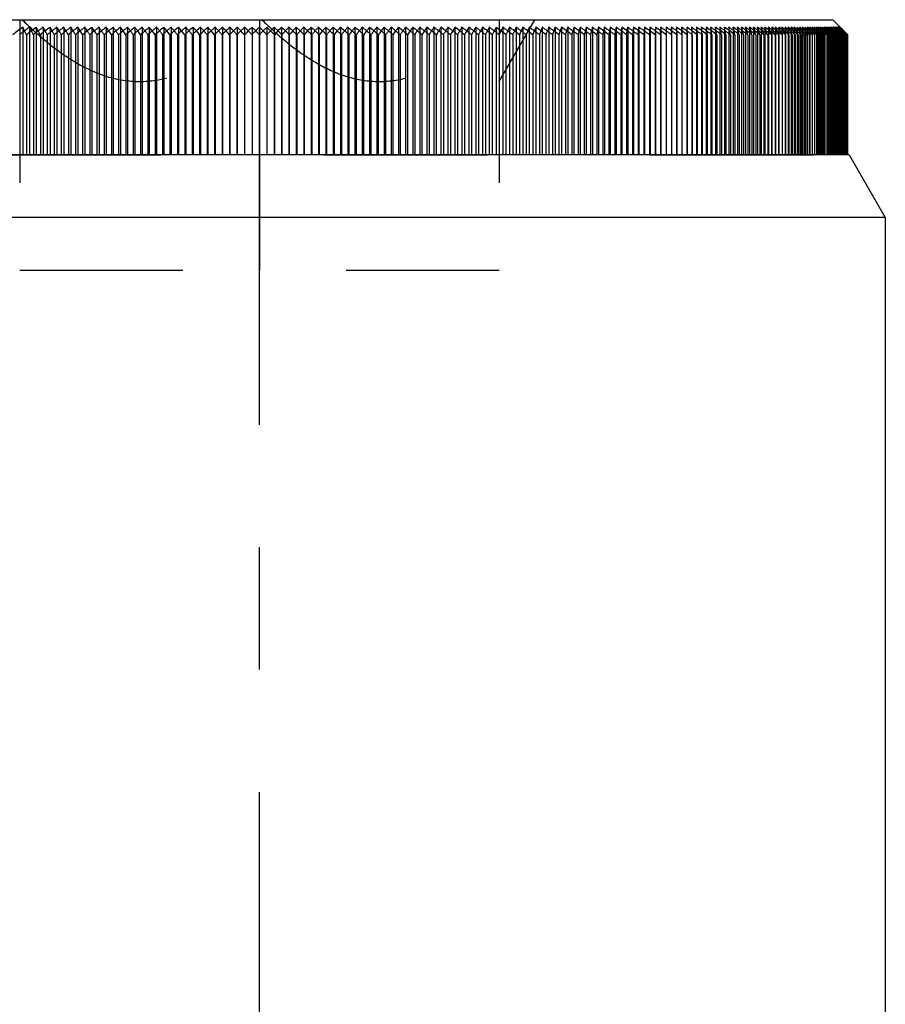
# Model space of a CAD drawing. Header units: millimetres. Extents: x 400 to 600, y 369 to 631.
# Tile 7 of 8: x 517 to 552, y 533 to 573. Entities that reach past the tile are written whole.
import ezdxf

# ---------------------------------------------------------------- set-up
doc = ezdxf.new("R2010")
doc.units = ezdxf.units.MM
doc.header["$LTSCALE"] = 65.185185
doc.linetypes.add('CENTER', pattern=[0.6, 0.375, -0.075, 0.075, -0.075])
doc.linetypes.add('HIDDEN', pattern=[0.2, 0.1, -0.1])
for name, color, linetype in [('FASEN', 7, 'CONTINUOUS'), ('FLAECHEN', 7, 'CONTINUOUS'), ('KONST.EL_MIT_GEO', 7, 'CONTINUOUS')]:
    doc.layers.add(name, color=color, linetype=linetype)

msp = doc.modelspace()

# ---------------------------------------------------------------- linework, layer by layer
at = {"layer": 'FASEN', "color": 7, "linetype": 'Continuous'}
for p, q in [((550.557, 567.25), (503.443, 567.25)), ((550.557, 567.25), (552, 564.75)), ((552, 564.75), (502, 564.75))]:
    msp.add_line(p, q, dxfattribs=at)
at = {"layer": 'FLAECHEN', "color": 2, "linetype": 'CENTER'}
msp.add_line((527, 478.25), (527, 572.25), dxfattribs=at)
at = {"layer": 'FLAECHEN', "color": 7, "linetype": 'Continuous'}
msp.add_line((552, 564.75), (552, 515.322), dxfattribs=at)
at = {"layer": 'KONST.EL_MIT_GEO', "color": 7, "linetype": 'Continuous'}
for p, q in [((504.1, 572.65), (549.9, 572.65)), ((549.9, 572.65), (550.192, 572.358)), ((517.547, 572.352), (517.547, 567.25)), ((518.088, 572.352), (518.088, 567.25)), ((518.636, 572.352), (518.636, 567.25)), ((519.189, 572.352), (519.189, 567.25)), ((519.747, 572.352), (519.747, 567.25)), ((520.31, 572.352), (520.31, 567.25)), ((520.877, 572.352), (520.877, 567.25)), ((521.448, 572.352), (521.448, 567.25)), ((522.023, 572.352), (522.023, 567.25)), ((522.601, 572.352), (522.601, 567.25)), ((523.182, 572.352), (523.182, 567.25)), ((523.765, 572.352), (523.765, 567.25)), ((524.35, 572.352), (524.35, 567.25)), ((524.937, 572.352), (524.937, 567.25)), ((525.526, 572.352), (525.526, 567.25)), ((526.115, 572.352), (526.115, 567.25)), ((526.705, 572.352), (526.705, 567.25)), ((527.295, 572.352), (527.295, 567.25)), ((527.885, 572.352), (527.885, 567.25)), ((528.474, 572.352), (528.474, 567.25)), ((529.063, 572.352), (529.063, 567.25)), ((529.65, 572.352), (529.65, 567.25)), ((530.235, 572.352), (530.235, 567.25)), ((530.818, 572.352), (530.818, 567.25)), ((531.399, 572.352), (531.399, 567.25)), ((531.977, 572.352), (531.977, 567.25)), ((532.552, 572.352), (532.552, 567.25)), ((533.123, 572.352), (533.123, 567.25)), ((533.69, 572.352), (533.69, 567.25)), ((534.253, 572.352), (534.253, 567.25)), ((534.811, 572.352), (534.811, 567.25)), ((535.364, 572.352), (535.364, 567.25)), ((535.912, 572.352), (535.912, 567.25)), ((536.453, 572.352), (536.453, 567.25)), ((536.989, 572.352), (536.989, 567.25)), ((537.519, 572.352), (537.519, 567.25)), ((538.041, 572.352), (538.041, 567.25)), ((538.556, 572.352), (538.556, 567.25)), ((539.064, 572.352), (539.064, 567.25)), ((539.564, 572.352), (539.564, 567.25)), ((540.056, 572.352), (540.056, 567.25)), ((540.54, 572.352), (540.54, 567.25)), ((541.015, 572.352), (541.015, 567.25)), ((541.48, 572.352), (541.433, 572.051)), ((541.48, 572.352), (541.48, 567.25)), ((541.937, 572.352), (541.9, 572.051)), ((541.937, 572.352), (541.937, 567.25)), ((542.383, 572.352), (542.358, 572.051)), ((542.383, 572.352), (542.383, 567.25)), ((542.82, 572.352), (542.805, 572.051)), ((542.82, 572.352), (542.82, 567.25)), ((543.246, 572.352), (543.242, 572.051)), ((543.246, 572.352), (543.246, 567.25)), ((543.662, 572.352), (543.669, 572.051)), ((544.067, 572.352), (544.085, 572.051)), ((544.461, 572.352), (544.49, 572.051)), ((544.844, 572.352), (544.883, 572.051)), ((548.144, 572.051), (547.973, 572.179)), ((548.398, 572.051), (548.237, 572.173)), ((548.346, 572.152), (548.398, 572.051)), ((548.474, 572.352), (548.529, 572.252)), ((548.638, 572.051), (548.487, 572.167)), ((548.529, 572.252), (548.583, 572.152)), ((548.583, 572.152), (548.638, 572.051)), ((548.691, 572.352), (548.748, 572.252)), ((548.804, 572.264), (548.691, 572.352)), ((548.864, 572.051), (548.723, 572.16)), ((548.748, 572.252), (548.806, 572.152)), ((548.806, 572.152), (548.864, 572.051)), ((548.893, 572.352), (548.954, 572.252)), ((549.019, 572.253), (548.893, 572.352)), ((549.076, 572.051), (548.945, 572.154)), ((548.954, 572.252), (549.015, 572.152)), ((549.015, 572.152), (549.076, 572.051)), ((549.081, 572.352), (549.145, 572.252)), ((549.206, 572.253), (549.081, 572.352)), ((549.145, 572.252), (549.209, 572.152)), ((549.274, 572.051), (549.146, 572.152)), ((549.209, 572.152), (549.274, 572.051)), ((549.255, 572.352), (549.322, 572.252)), ((549.378, 572.253), (549.255, 572.352)), ((549.322, 572.252), (549.389, 572.152)), ((549.457, 572.051), (549.331, 572.152)), ((549.389, 572.152), (549.4, 572.136)), ((549.4, 572.136), (549.457, 572.051)), ((549.414, 572.352), (549.484, 572.252)), ((549.535, 572.253), (549.414, 572.352)), ((549.626, 572.051), (549.501, 572.152)), ((549.555, 572.152), (549.57, 572.13)), ((549.559, 572.352), (549.632, 572.252)), ((549.678, 572.253), (549.559, 572.352)), ((549.57, 572.13), (549.626, 572.051)), ((549.78, 572.051), (549.657, 572.152)), ((549.689, 572.352), (549.766, 572.252)), ((549.807, 572.253), (549.689, 572.352)), ((549.706, 572.152), (549.743, 572.102)), ((549.919, 572.051), (549.798, 572.152)), ((549.805, 572.352), (549.884, 572.252)), ((549.92, 572.253), (549.805, 572.352)), ((549.842, 572.152), (549.881, 572.102)), ((549.884, 572.252), (549.924, 572.202)), ((549.906, 572.352), (549.988, 572.252)), ((550.019, 572.253), (549.906, 572.352)), ((549.924, 572.202), (549.964, 572.152)), ((550.044, 572.051), (549.925, 572.152)), ((549.964, 572.152), (550.004, 572.102)), ((549.988, 572.252), (550.029, 572.202)), ((549.992, 572.352), (550.077, 572.252)), ((550.103, 572.253), (549.992, 572.352)), ((550.037, 572.152), (550.02, 572.167)), ((550.029, 572.202), (550.112, 572.102)), ((550.153, 572.051), (550.037, 572.152)), ((550.063, 572.352), (550.151, 572.252)), ((550.172, 572.253), (550.063, 572.352)), ((550.077, 572.252), (550.119, 572.202)), ((550.119, 572.352), (550.21, 572.252)), ((550.226, 572.253), (550.119, 572.352)), ((550.119, 572.202), (550.163, 572.152)), ((550.248, 572.051), (550.133, 572.152)), ((550.151, 572.252), (550.195, 572.202)), ((550.16, 572.352), (550.254, 572.252)), ((550.265, 572.253), (550.16, 572.352)), ((550.163, 572.152), (550.209, 572.097)), ((550.227, 572.203), (550.172, 572.253)), ((550.186, 572.352), (550.282, 572.252)), ((550.289, 572.253), (550.186, 572.352)), ((550.195, 572.202), (550.252, 572.137)), ((550.328, 572.051), (550.215, 572.152)), ((550.28, 572.203), (550.226, 572.253)), ((550.262, 572.17), (550.227, 572.203)), ((550.254, 572.252), (550.3, 572.202)), ((550.282, 572.152), (550.262, 572.17)), ((550.317, 572.203), (550.265, 572.253)), ((550.333, 572.152), (550.28, 572.203)), ((550.282, 572.252), (550.331, 572.202)), ((550.392, 572.051), (550.282, 572.152)), ((550.34, 572.203), (550.289, 572.253)), ((550.3, 572.202), (550.352, 572.147)), ((550.357, 572.165), (550.317, 572.203)), ((550.441, 572.051), (550.333, 572.152)), ((550.391, 572.152), (550.34, 572.203)), ((550.37, 572.152), (550.357, 572.165)), ((550.476, 572.051), (550.37, 572.152)), ((550.495, 572.051), (550.391, 572.152)), ((517.698, 572.051), (517.698, 567.25)), ((518.25, 572.051), (518.25, 567.25)), ((518.807, 572.051), (518.807, 567.25)), ((519.37, 572.051), (519.37, 567.25)), ((519.938, 572.051), (519.938, 567.25)), ((520.51, 572.051), (520.51, 567.25)), ((521.087, 572.051), (521.087, 567.25)), ((521.667, 572.051), (521.667, 567.25)), ((522.251, 572.051), (522.251, 567.25)), ((522.838, 572.051), (522.838, 567.25)), ((523.427, 572.051), (523.427, 567.25)), ((524.019, 572.051), (524.019, 567.25)), ((524.613, 572.051), (524.613, 567.25)), ((525.208, 572.051), (525.208, 567.25)), ((525.805, 572.051), (525.805, 567.25)), ((526.402, 572.051), (526.402, 567.25)), ((527, 572.05), (527, 567.25)), ((527.598, 572.051), (527.598, 567.25)), ((528.195, 572.051), (528.195, 567.25)), ((528.792, 572.051), (528.792, 567.25)), ((529.387, 572.051), (529.387, 567.25)), ((529.981, 572.051), (529.981, 567.25)), ((530.573, 572.051), (530.573, 567.25)), ((531.162, 572.051), (531.162, 567.25)), ((531.749, 572.051), (531.749, 567.25)), ((532.333, 572.051), (532.333, 567.25)), ((532.913, 572.051), (532.913, 567.25)), ((533.49, 572.051), (533.49, 567.25)), ((534.062, 572.051), (534.062, 567.25)), ((534.63, 572.051), (534.63, 567.25)), ((535.193, 572.051), (535.193, 567.25)), ((535.75, 572.051), (535.75, 567.25)), ((536.302, 572.051), (536.302, 567.25)), ((536.848, 572.051), (536.848, 567.25)), ((537.388, 572.051), (537.388, 567.25)), ((537.92, 572.051), (537.92, 567.25)), ((538.446, 572.051), (538.446, 567.25)), ((538.964, 572.051), (538.964, 567.25)), ((539.475, 572.051), (539.475, 567.25)), ((539.978, 572.051), (539.978, 567.25)), ((540.472, 572.051), (540.472, 567.25)), ((540.957, 572.051), (540.957, 567.25)), ((541.433, 572.051), (541.433, 567.25)), ((541.9, 572.051), (541.9, 567.25)), ((542.358, 572.051), (542.358, 567.25)), ((542.805, 572.051), (542.805, 567.25)), ((543.242, 572.051), (543.242, 567.25)), ((543.669, 572.051), (543.669, 567.25)), ((544.085, 572.051), (544.085, 567.25)), ((544.49, 572.051), (544.49, 567.25)), ((544.883, 572.051), (544.883, 567.25)), ((545.265, 572.051), (545.265, 567.25)), ((545.635, 572.051), (545.635, 567.25)), ((545.993, 572.051), (545.993, 567.25)), ((546.339, 572.051), (546.339, 567.25)), ((546.672, 572.051), (546.672, 567.25)), ((546.993, 572.051), (546.993, 567.25)), ((547.301, 572.051), (547.301, 567.25)), ((547.595, 572.051), (547.595, 567.25)), ((547.876, 572.051), (547.876, 567.25)), ((548.144, 572.051), (548.144, 567.25)), ((548.398, 572.051), (548.398, 567.25)), ((548.638, 572.051), (548.638, 567.25)), ((548.864, 572.051), (548.864, 567.25)), ((549.076, 572.051), (549.076, 567.25)), ((549.274, 572.051), (549.274, 567.25)), ((549.457, 572.051), (549.457, 567.25)), ((549.626, 572.051), (549.626, 567.25)), ((549.78, 572.051), (549.78, 567.25)), ((549.919, 572.051), (549.919, 567.25)), ((550.044, 572.051), (550.044, 567.25)), ((550.153, 572.051), (550.153, 567.25)), ((550.248, 572.051), (550.248, 567.25)), ((550.293, 572.09), (550.328, 572.051)), ((550.328, 572.051), (550.328, 567.25)), ((550.363, 572.083), (550.392, 572.051)), ((550.392, 572.051), (550.392, 567.25)), ((550.419, 572.075), (550.441, 572.051)), ((550.441, 572.051), (550.441, 567.25)), ((550.46, 572.068), (550.476, 572.051)), ((550.476, 572.051), (550.476, 567.25)), ((550.486, 572.06), (550.495, 572.051)), ((550.495, 572.051), (550.495, 567.25))]:
    msp.add_line(p, q, dxfattribs=at)
at = {"layer": 'KONST.EL_MIT_GEO', "color": 8, "linetype": 'HIDDEN'}
for p, q in [((517.425, 572.65), (517.425, 562.65)), ((527, 572.65), (527, 572.05)), ((536.575, 570.182), (538, 572.65)), ((536.575, 572.65), (536.575, 562.65)), ((517.817, 572.352), (517.817, 567.25)), ((518.362, 572.352), (518.362, 567.25)), ((518.912, 572.352), (518.912, 567.25)), ((519.468, 572.352), (519.468, 567.25)), ((520.028, 572.352), (520.028, 567.25)), ((520.593, 572.352), (520.593, 567.25)), ((521.162, 572.352), (521.162, 567.25)), ((521.735, 572.352), (521.735, 567.25)), ((522.312, 572.352), (522.312, 567.25)), ((522.891, 572.352), (522.891, 567.25)), ((523.473, 572.352), (523.473, 567.25)), ((524.057, 572.352), (524.057, 567.25)), ((524.644, 572.352), (524.644, 567.25)), ((525.231, 572.352), (525.231, 567.25)), ((525.82, 572.352), (525.82, 567.25)), ((526.41, 572.352), (526.41, 567.25)), ((527.59, 572.352), (527.59, 567.25)), ((528.18, 572.352), (528.18, 567.25)), ((528.769, 572.352), (528.769, 567.25)), ((529.356, 572.352), (529.356, 567.25)), ((529.943, 572.352), (529.943, 567.25)), ((530.527, 572.352), (530.527, 567.25)), ((531.109, 572.352), (531.109, 567.25)), ((531.688, 572.352), (531.688, 567.25)), ((532.265, 572.352), (532.265, 567.25)), ((532.838, 572.352), (532.838, 567.25)), ((533.407, 572.352), (533.407, 567.25)), ((533.972, 572.352), (533.972, 567.25)), ((534.532, 572.352), (534.532, 567.25)), ((535.088, 572.352), (535.088, 567.25)), ((535.638, 572.352), (535.638, 567.25)), ((536.183, 572.352), (536.183, 567.25)), ((536.722, 572.352), (536.722, 567.25)), ((537.255, 572.352), (537.255, 567.25)), ((537.781, 572.352), (537.781, 567.25)), ((538.3, 572.352), (538.3, 567.25)), ((538.811, 572.352), (538.811, 567.25)), ((539.315, 572.352), (539.315, 567.25)), ((539.811, 572.352), (539.811, 567.25)), ((540.299, 572.352), (540.299, 567.25)), ((540.778, 572.352), (540.778, 567.25)), ((541.249, 572.352), (541.249, 567.25)), ((541.668, 572.051), (541.71, 572.352)), ((541.71, 572.352), (541.71, 567.25)), ((542.13, 572.051), (542.161, 572.352)), ((542.161, 572.352), (542.161, 567.25)), ((542.583, 572.051), (542.603, 572.352)), ((542.603, 572.352), (542.603, 567.25)), ((543.025, 572.051), (543.034, 572.352)), ((543.034, 572.352), (543.034, 567.25)), ((543.456, 572.352), (543.456, 567.25)), ((543.457, 572.051), (543.456, 572.352)), ((543.662, 572.352), (543.662, 567.25)), ((543.866, 572.352), (543.866, 567.25)), ((543.878, 572.051), (543.866, 572.352)), ((544.067, 572.352), (544.067, 567.25)), ((544.266, 572.352), (544.266, 567.25)), ((544.289, 572.051), (544.266, 572.352)), ((544.461, 572.352), (544.461, 567.25)), ((544.654, 572.352), (544.654, 567.25)), ((544.688, 572.051), (544.654, 572.352)), ((544.844, 572.352), (544.844, 567.25)), ((545.031, 572.352), (545.031, 567.25)), ((545.076, 572.051), (545.031, 572.352)), ((545.216, 572.352), (545.216, 567.25)), ((545.397, 572.352), (545.397, 567.25)), ((545.575, 572.352), (545.575, 567.25)), ((545.75, 572.352), (545.75, 567.25)), ((545.816, 572.051), (545.794, 572.152)), ((545.922, 572.352), (545.922, 567.25)), ((546.092, 572.352), (546.092, 567.25)), ((546.117, 572.253), (546.092, 572.352)), ((546.168, 572.051), (546.142, 572.152)), ((546.258, 572.352), (546.258, 567.25)), ((546.421, 572.352), (546.421, 567.25)), ((546.449, 572.253), (546.421, 572.352)), ((546.507, 572.051), (546.478, 572.152)), ((546.58, 572.352), (546.58, 567.25)), ((546.737, 572.352), (546.737, 567.25)), ((546.769, 572.253), (546.737, 572.352)), ((546.834, 572.051), (546.802, 572.152)), ((546.891, 572.352), (546.891, 567.25)), ((547.041, 572.352), (547.041, 567.25)), ((547.077, 572.253), (547.041, 572.352)), ((547.148, 572.051), (547.112, 572.152)), ((547.188, 572.352), (547.188, 567.25)), ((547.331, 572.352), (547.331, 567.25)), ((547.371, 572.253), (547.331, 572.352)), ((547.45, 572.051), (547.41, 572.152)), ((547.472, 572.352), (547.472, 567.25)), ((547.609, 572.352), (547.609, 567.25)), ((547.652, 572.253), (547.609, 572.352)), ((547.737, 572.051), (547.694, 572.152)), ((547.743, 572.352), (547.743, 567.25)), ((547.873, 572.352), (547.876, 572.051)), ((547.919, 572.253), (547.873, 572.352)), ((548.012, 572.051), (547.965, 572.152)), ((548, 572.352), (548, 567.25)), ((548.124, 572.352), (548.124, 567.25)), ((548.173, 572.253), (548.124, 572.352)), ((548.273, 572.051), (548.223, 572.152)), ((548.244, 572.352), (548.244, 567.25)), ((548.361, 572.352), (548.361, 567.25)), ((548.414, 572.253), (548.361, 572.352)), ((548.52, 572.051), (548.467, 572.152)), ((548.474, 572.352), (548.474, 567.25)), ((548.584, 572.352), (548.584, 567.25)), ((548.64, 572.253), (548.584, 572.352)), ((548.691, 572.352), (548.691, 567.25)), ((548.753, 572.051), (548.696, 572.152)), ((548.793, 572.352), (548.793, 567.25)), ((548.853, 572.253), (548.793, 572.352)), ((548.893, 572.352), (548.893, 567.25)), ((548.972, 572.051), (548.912, 572.152)), ((548.989, 572.352), (548.989, 567.25)), ((549.051, 572.253), (548.989, 572.352)), ((549.081, 572.352), (549.081, 567.25)), ((549.177, 572.051), (549.114, 572.152)), ((549.17, 572.352), (549.17, 567.25)), ((549.235, 572.253), (549.17, 572.352)), ((549.255, 572.352), (549.255, 567.25)), ((549.367, 572.051), (549.301, 572.152)), ((549.336, 572.352), (549.336, 567.25)), ((549.405, 572.253), (549.336, 572.352)), ((549.414, 572.352), (549.414, 567.25)), ((549.508, 572.101), (549.474, 572.152)), ((549.488, 572.352), (549.488, 567.25)), ((549.56, 572.253), (549.488, 572.352)), ((549.543, 572.051), (549.508, 572.101)), ((549.559, 572.352), (549.559, 567.25)), ((549.626, 572.352), (549.626, 572.051)), ((549.701, 572.253), (549.626, 572.352)), ((549.668, 572.101), (549.632, 572.152)), ((549.705, 572.051), (549.668, 572.101)), ((549.689, 572.352), (549.689, 567.25)), ((549.743, 572.102), (549.78, 572.051)), ((549.749, 572.352), (549.749, 567.25)), ((549.827, 572.253), (549.749, 572.352)), ((549.813, 572.101), (549.776, 572.152)), ((549.805, 572.352), (549.805, 567.25)), ((549.851, 572.051), (549.813, 572.101)), ((549.866, 572.203), (549.827, 572.253)), ((549.857, 572.352), (549.857, 567.25)), ((549.938, 572.253), (549.857, 572.352)), ((549.905, 572.152), (549.866, 572.203)), ((549.881, 572.102), (549.919, 572.051)), ((549.944, 572.101), (549.905, 572.152)), ((549.906, 572.352), (549.906, 567.25)), ((549.978, 572.203), (549.938, 572.253)), ((549.983, 572.051), (549.944, 572.101)), ((549.95, 572.352), (549.95, 567.25)), ((550.034, 572.253), (549.95, 572.352)), ((550.019, 572.152), (549.978, 572.203)), ((549.992, 572.352), (549.992, 567.25)), ((550.004, 572.102), (550.044, 572.051)), ((550.06, 572.101), (550.019, 572.152)), ((550.029, 572.352), (550.029, 567.25)), ((550.115, 572.253), (550.029, 572.352)), ((550.076, 572.203), (550.034, 572.253)), ((550.1, 572.051), (550.06, 572.101)), ((550.063, 572.352), (550.063, 567.25)), ((550.118, 572.152), (550.076, 572.203)), ((550.093, 572.352), (550.093, 567.25)), ((550.137, 572.302), (550.093, 572.352)), ((550.112, 572.102), (550.153, 572.051)), ((550.159, 572.203), (550.115, 572.253)), ((550.16, 572.101), (550.118, 572.152)), ((550.119, 572.352), (550.119, 567.25)), ((550.182, 572.253), (550.137, 572.302)), ((550.141, 572.352), (550.141, 567.25)), ((550.187, 572.302), (550.141, 572.352)), ((550.202, 572.152), (550.159, 572.203)), ((550.16, 572.352), (550.16, 567.25)), ((550.202, 572.051), (550.16, 572.101)), ((550.175, 572.352), (550.175, 567.25)), ((550.222, 572.302), (550.175, 572.352)), ((550.227, 572.203), (550.182, 572.253)), ((550.186, 572.352), (550.186, 567.25)), ((550.233, 572.253), (550.187, 572.302)), ((550.192, 572.358), (550.347, 572.203)), ((550.194, 572.352), (550.194, 567.25)), ((550.242, 572.302), (550.194, 572.352)), ((550.198, 572.352), (550.296, 572.252)), ((550.239, 572.11), (550.202, 572.152)), ((550.209, 572.097), (550.248, 572.051)), ((550.27, 572.253), (550.222, 572.302)), ((550.272, 572.152), (550.227, 572.203)), ((550.28, 572.203), (550.233, 572.253)), ((550.246, 572.101), (550.239, 572.11)), ((550.291, 572.253), (550.242, 572.302)), ((550.29, 572.051), (550.246, 572.101)), ((550.252, 572.137), (550.293, 572.09)), ((550.317, 572.203), (550.27, 572.253)), ((550.317, 572.101), (550.272, 572.152)), ((550.326, 572.152), (550.28, 572.203)), ((550.34, 572.203), (550.291, 572.253)), ((550.296, 572.252), (550.346, 572.202)), ((550.301, 572.152), (550.346, 572.102)), ((550.365, 572.152), (550.317, 572.203)), ((550.362, 572.051), (550.317, 572.101)), ((550.372, 572.101), (550.326, 572.152)), ((550.331, 572.202), (550.367, 572.165)), ((550.389, 572.152), (550.34, 572.203)), ((550.346, 572.202), (550.395, 572.152)), ((550.346, 572.102), (550.363, 572.083)), ((550.374, 572.176), (550.347, 572.203)), ((550.352, 572.147), (550.394, 572.102)), ((550.413, 572.101), (550.365, 572.152)), ((550.367, 572.165), (550.379, 572.152)), ((550.419, 572.051), (550.372, 572.101)), ((550.398, 572.152), (550.374, 572.176)), ((550.379, 572.152), (550.427, 572.102)), ((550.487, 572.051), (550.389, 572.152)), ((550.394, 572.102), (550.419, 572.075)), ((550.395, 572.152), (550.445, 572.102)), ((550.498, 572.051), (550.398, 572.152)), ((550.46, 572.051), (550.413, 572.101)), ((550.427, 572.102), (550.436, 572.093)), ((550.445, 572.102), (550.469, 572.077)), ((517.973, 572.051), (517.973, 567.25)), ((518.528, 572.051), (518.528, 567.25)), ((519.088, 572.051), (519.088, 567.25)), ((519.653, 572.051), (519.653, 567.25)), ((520.223, 572.051), (520.223, 567.25)), ((520.798, 572.051), (520.798, 567.25)), ((521.376, 572.051), (521.376, 567.25)), ((521.959, 572.051), (521.959, 567.25)), ((522.544, 572.051), (522.544, 567.25)), ((523.132, 572.051), (523.132, 567.25)), ((523.723, 572.051), (523.723, 567.25)), ((524.316, 572.051), (524.316, 567.25)), ((524.911, 572.051), (524.911, 567.25)), ((525.507, 572.051), (525.507, 567.25)), ((526.104, 572.051), (526.104, 567.25)), ((527.896, 572.051), (527.896, 567.25)), ((528.493, 572.051), (528.493, 567.25)), ((529.089, 572.051), (529.089, 567.25)), ((529.684, 572.051), (529.684, 567.25)), ((530.277, 572.051), (530.277, 567.25)), ((530.868, 572.051), (530.868, 567.25)), ((531.456, 572.051), (531.456, 567.25)), ((532.042, 572.051), (532.042, 567.25)), ((532.624, 572.051), (532.624, 567.25)), ((533.202, 572.051), (533.202, 567.25)), ((533.777, 572.051), (533.777, 567.25)), ((534.347, 572.051), (534.347, 567.25)), ((534.912, 572.051), (534.912, 567.25)), ((535.472, 572.051), (535.472, 567.25)), ((536.027, 572.051), (536.027, 567.25)), ((537.119, 572.051), (537.119, 567.25)), ((537.655, 572.051), (537.655, 567.25)), ((538.184, 572.051), (538.184, 567.25)), ((538.706, 572.051), (538.706, 567.25)), ((539.221, 572.051), (539.221, 567.25)), ((539.727, 572.051), (539.727, 567.25)), ((540.226, 572.051), (540.226, 567.25)), ((540.715, 572.051), (540.715, 567.25)), ((541.196, 572.051), (541.196, 567.25)), ((541.668, 572.051), (541.668, 567.25)), ((542.13, 572.051), (542.13, 567.25)), ((542.583, 572.051), (542.583, 567.25)), ((543.025, 572.051), (543.025, 567.25)), ((543.878, 572.051), (543.878, 567.25)), ((544.289, 572.051), (544.289, 567.25)), ((544.688, 572.051), (544.688, 567.25)), ((545.076, 572.051), (545.076, 567.25)), ((545.452, 572.051), (545.452, 567.25)), ((545.816, 572.051), (545.816, 567.25)), ((546.168, 572.051), (546.168, 567.25)), ((546.507, 572.051), (546.507, 567.25)), ((546.834, 572.051), (546.834, 567.25)), ((547.148, 572.051), (547.148, 567.25)), ((547.45, 572.051), (547.45, 567.25)), ((547.737, 572.051), (547.737, 567.25)), ((548.012, 572.051), (548.012, 567.25)), ((548.273, 572.051), (548.273, 567.25)), ((548.52, 572.051), (548.52, 567.25)), ((548.753, 572.051), (548.753, 567.25)), ((548.972, 572.051), (548.972, 567.25)), ((549.177, 572.051), (549.177, 567.25)), ((549.367, 572.051), (549.367, 567.25)), ((549.543, 572.051), (549.543, 567.25)), ((549.705, 572.051), (549.705, 567.25)), ((549.851, 572.051), (549.851, 567.25)), ((549.983, 572.051), (549.983, 567.25)), ((550.1, 572.051), (550.1, 567.25)), ((550.202, 572.051), (550.202, 567.25)), ((550.29, 572.051), (550.29, 567.25)), ((550.362, 572.051), (550.362, 567.25)), ((550.419, 572.051), (550.419, 567.25)), ((550.436, 572.093), (550.46, 572.068)), ((550.46, 572.051), (550.46, 567.25)), ((550.469, 572.077), (550.486, 572.06)), ((550.487, 572.051), (550.487, 567.25)), ((503.502, 567.25), (550.495, 567.25)), ((527, 567.25), (527, 562.65)), ((517.425, 562.65), (536.575, 562.65))]:
    msp.add_line(p, q, dxfattribs=at)
at = {"layer": 'KONST.EL_MIT_GEO', "color": 7, "linetype": 'Continuous'}
for centre, radius, start, end in [((567.008, 507.031), 81.935, 127.13359, 127.48062), ((457.791, 542.192), 66.936, 26.49254, 26.7811), ((567.422, 507.857), 81.2, 127.41285, 127.76079), ((460.502, 541.365), 65.394, 27.98475, 28.28414), ((567.836, 508.726), 80.43, 127.71384, 128.06274), ((462.856, 540.496), 64.236, 29.42185, 29.73089), ((568.254, 509.636), 79.628, 128.03717, 128.38705), ((464.916, 539.585), 63.398, 30.80399, 31.12158), ((568.674, 510.585), 78.797, 128.3835, 128.73437), ((466.734, 538.635), 62.828, 32.13166, 32.45674), ((569.099, 511.57), 77.941, 128.75353, 129.10541), ((468.348, 537.648), 62.485, 33.40555, 33.73717), ((569.528, 512.589), 77.062, 129.14802, 129.50091), ((469.79, 536.628), 62.338, 34.62661, 34.96387), ((569.964, 513.64), 76.164, 129.56776, 129.92165), ((471.088, 535.577), 62.358, 35.79592, 36.138), ((570.407, 514.718), 75.251, 130.01362, 130.36849), ((472.262, 534.498), 62.523, 36.91472, 37.26088), ((570.859, 515.822), 74.326, 130.48651, 130.84233), ((473.33, 533.392), 62.813, 37.98434, 38.3339), ((571.321, 516.95), 73.395, 130.9874, 131.34411), ((474.306, 532.264), 63.213, 39.00618, 39.35854), ((571.795, 518.096), 72.461, 131.51731, 131.87486), ((475.204, 531.116), 63.707, 39.98172, 40.33632), ((572.284, 519.26), 71.529, 132.07734, 132.43562), ((476.034, 529.951), 64.283, 40.91242, 41.26878), ((572.79, 520.438), 70.604, 132.66861, 133.02753), ((476.804, 528.773), 64.93, 41.79979, 42.15747), ((573.314, 521.626), 69.691, 133.29234, 133.65176), ((477.524, 527.583), 65.639, 42.64532, 43.00394), ((573.861, 522.823), 68.795, 133.94976, 134.30953), ((478.198, 526.386), 66.4, 43.45048, 43.80971), ((574.433, 524.024), 67.923, 134.6422, 135.00213), ((575.057, 525.204), 67.113, 135.3711, 135.73081), ((479.435, 523.98), 68.047, 44.94548, 45.30508), ((575.671, 526.427), 66.276, 136.13763, 136.49719), ((480.008, 522.778), 68.919, 45.6381, 45.99755), ((576.345, 527.624), 65.515, 136.94349, 137.30244), ((480.554, 521.581), 69.814, 46.29592, 46.65502), ((577.064, 528.812), 64.806, 137.7901, 138.14811), ((481.079, 520.391), 70.728, 46.92022, 47.27882), ((577.834, 529.99), 64.158, 138.67899, 139.03567), ((481.584, 519.212), 71.653, 47.51222, 47.87018), ((578.663, 531.154), 63.581, 139.61171, 139.96663), ((482.072, 518.047), 72.585, 48.0731, 48.43032), ((579.56, 532.301), 63.086, 140.58981, 140.94249), ((482.547, 516.899), 73.52, 48.60396, 48.96035), ((580.535, 533.428), 62.686, 141.61486, 141.96474), ((483.009, 515.771), 74.451, 49.10588, 49.46138), ((581.602, 534.532), 62.394, 142.68838, 143.03486), ((483.46, 514.666), 75.376, 49.57985, 49.93441), ((582.774, 535.611), 62.227, 143.81186, 144.15425), ((483.903, 513.586), 76.29, 50.02684, 50.38041), ((584.07, 536.661), 62.205, 144.9867, 145.32427), ((484.338, 512.535), 77.188, 50.44772, 50.8003), ((585.51, 537.68), 62.35, 146.21423, 146.54615), ((484.767, 511.515), 78.068, 50.84336, 51.19493), ((587.121, 538.665), 62.689, 147.49562, 147.821), ((485.191, 510.529), 78.925, 51.21455, 51.5651), ((588.935, 539.614), 63.255, 148.83188, 149.14975), ((485.611, 509.579), 79.756, 51.56202, 51.91158), ((590.992, 540.524), 64.089, 150.22382, 150.53314), ((486.028, 508.668), 80.558, 51.88647, 52.23506), ((593.341, 541.393), 65.242, 151.67198, 151.97164), ((486.443, 507.798), 81.329, 52.18855, 52.53619), ((596.046, 542.219), 66.778, 153.17662, 153.46544), ((486.855, 506.972), 82.064, 52.46886, 52.81558), ((599.191, 542.999), 68.78, 154.73762, 155.01436), ((487.267, 506.191), 82.762, 52.72795, 53.07379), ((602.886, 543.732), 71.358, 156.35449, 156.61786), ((487.678, 505.458), 83.42, 52.96633, 53.31134), ((607.279, 544.415), 74.662, 158.02626, 158.27494), ((488.089, 504.774), 84.036, 53.18447, 53.5287), ((612.576, 545.047), 78.896, 159.7515, 159.98415), ((488.499, 504.142), 84.607, 53.3828, 53.72631), ((619.071, 545.626), 84.353, 161.52822, 161.74349), ((488.91, 503.562), 85.132, 53.56171, 53.90455), ((627.198, 546.151), 91.466, 163.35389, 163.55044), ((489.322, 503.037), 85.609, 53.72154, 54.06377), ((637.624, 546.62), 100.904, 165.22536, 165.40192), ((489.734, 502.568), 86.036, 53.86261, 54.20429), ((651.44, 547.032), 113.754, 167.13892, 167.29427), ((490.147, 502.155), 86.412, 53.98519, 54.32639), ((670.543, 547.386), 131.913, 169.09026, 169.22328), ((490.561, 501.801), 86.735, 54.08951, 54.43029), ((490.976, 501.505), 87.005, 54.17578, 54.51621), ((491.392, 501.269), 87.221, 54.24416, 54.58432), ((491.808, 501.094), 87.382, 54.29479, 54.63474), ((492.225, 500.979), 87.487, 54.32775, 54.66757), ((492.642, 500.926), 87.536, 54.34312, 54.68288), ((493.059, 500.934), 87.529, 54.34093, 54.68069), ((493.476, 501.002), 87.466, 54.32116, 54.66101), ((493.893, 501.132), 87.347, 54.28379, 54.62379), ((494.309, 501.323), 87.172, 54.22874, 54.56896), ((396.171, 547.613), 151.084, 9.30871, 9.42431), ((494.723, 501.574), 86.943, 54.1559, 54.49641), ((421.354, 547.303), 126.721, 11.26213, 11.40083), ((495.136, 501.884), 86.659, 54.06513, 54.40601), ((438.758, 546.934), 110.138, 13.1824, 13.34316), ((495.547, 502.253), 86.323, 53.95627, 54.29758), ((451.439, 546.508), 98.277, 15.06491, 15.24658), ((495.955, 502.68), 85.934, 53.82909, 54.1709), ((461.039, 546.025), 89.502, 16.90557, 17.10692), ((496.359, 503.163), 85.494, 53.68336, 54.02573), ((468.514, 545.486), 82.853, 18.70089, 18.92062), ((496.76, 503.702), 85.005, 53.51879, 53.86179), ((474.463, 544.894), 77.736, 20.44791, 20.68469), ((497.156, 504.295), 84.468, 53.33506, 53.67874), ((479.278, 544.249), 73.758, 22.14425, 22.39673), ((497.547, 504.94), 83.886, 53.13181, 53.47624), ((483.226, 543.553), 70.652, 23.78806, 24.0549), ((516.319, 530.117), 52.643, 53.0362, 53.3494), ((486.498, 542.808), 68.23, 25.37799, 25.65787), ((516.936, 530.968), 51.746, 52.7785, 53.1069), ((490.073, 542.448), 65.408, 27.0095, 27.20613), ((517.4, 531.653), 51.066, 52.5004, 52.8429), ((517.723, 532.193), 50.58, 52.2015, 52.5571), ((525.776, 542.669), 37.499, 51.8397, 52.1136), ((526.336, 543.472), 36.645, 51.5035, 51.7566), ((526.585, 543.913), 36.261, 51.1502, 51.4041), ((526.821, 544.37), 35.864, 50.7731, 51.0276), ((498.984, 536.63), 61.8, 35.08535, 35.19903), ((527.042, 544.842), 35.458, 50.3713, 50.6266), ((499.816, 535.579), 61.86, 36.24413, 36.35936), ((527.246, 545.329), 35.044, 49.944, 50.2), ((500.511, 534.501), 62.058, 37.35237, 37.46891), ((527.435, 545.828), 34.623, 49.4905, 49.7472), ((528.718, 547.626), 32.496, 49.0413, 49.2729), ((527.757, 546.86), 33.77, 48.5007, 48.7587), ((527.889, 547.39), 33.341, 47.9625, 48.221), ((502.461, 528.796), 64.563, 42.18593, 42.30612)]:
    msp.add_arc(centre, radius, start, end, dxfattribs=at)
at = {"layer": 'KONST.EL_MIT_GEO', "color": 8, "linetype": 'HIDDEN'}
for centre, radius, start, end in [((567.351, 507.38), 81.701, 127.32143, 127.6686), ((459.356, 541.812), 65.957, 27.28836, 27.58275), ((567.764, 508.228), 80.948, 127.61162, 127.95973), ((461.874, 540.964), 64.622, 28.75451, 29.05914), ((568.18, 509.119), 80.161, 127.92385, 128.27291), ((464.07, 540.074), 63.636, 30.16541, 30.47914), ((568.598, 510.049), 79.344, 128.25874, 128.60879), ((465.999, 539.144), 62.941, 31.52141, 31.84316), ((569.02, 511.018), 78.499, 128.61697, 128.96803), ((467.707, 538.177), 62.493, 32.8231, 33.15187), ((569.447, 512.021), 77.631, 128.99928, 129.35135), ((469.23, 537.174), 62.255, 34.07134, 34.40619), ((569.879, 513.057), 76.741, 129.40644, 129.75951), ((470.595, 536.139), 62.197, 35.26714, 35.60722), ((570.318, 514.123), 75.835, 129.83927, 130.19334), ((471.826, 535.075), 62.294, 36.41168, 36.7562), ((570.765, 515.216), 74.915, 130.29867, 130.6537), ((472.944, 533.983), 62.525, 37.50626, 37.85452), ((571.221, 516.333), 73.986, 130.78557, 131.14152), ((473.963, 532.867), 62.873, 38.55227, 38.90362), ((571.689, 517.471), 73.053, 131.30097, 131.65778), ((474.898, 531.729), 63.323, 39.55114, 39.905), ((572.17, 518.628), 72.119, 131.84591, 132.20352), ((475.76, 530.574), 63.86, 40.50436, 40.86022), ((572.666, 519.8), 71.189, 132.42152, 132.77981), ((476.558, 529.402), 64.474, 41.41344, 41.77083), ((573.181, 520.985), 70.269, 133.02895, 133.38781), ((477.302, 528.219), 65.153, 42.27986, 42.63839), ((573.716, 522.178), 69.364, 133.66942, 134.02871), ((477.998, 527.026), 65.89, 43.10514, 43.46443), ((574.275, 523.379), 68.48, 134.34422, 134.70377), ((478.652, 525.827), 66.674, 43.89074, 44.25048), ((574.861, 524.582), 67.622, 135.05468, 135.41428), ((479.139, 524.582), 67.621, 44.5859, 44.94551), ((575.348, 525.827), 66.674, 135.74953, 136.10928), ((479.856, 523.423), 68.356, 45.34861, 45.70848), ((576.134, 526.985), 66.013, 136.58818, 136.94715), ((480.415, 522.224), 69.24, 46.02363, 46.38325), ((576.83, 528.179), 65.277, 137.41412, 137.77232), ((480.951, 521.031), 70.145, 46.66447, 47.02366), ((577.574, 529.364), 64.598, 138.28151, 138.63858), ((481.465, 519.848), 71.065, 47.27239, 47.63101), ((578.373, 530.536), 63.985, 139.19189, 139.54743), ((481.962, 518.676), 71.994, 47.84858, 48.20651), ((579.236, 531.693), 63.449, 140.14682, 140.50036), ((482.444, 517.521), 72.928, 48.3942, 48.75134), ((580.172, 532.831), 63, 141.14783, 141.49886), ((482.912, 516.383), 73.861, 48.91034, 49.26661), ((581.192, 533.948), 62.654, 142.19647, 142.54442), ((483.368, 515.267), 74.79, 49.39803, 49.75338), ((582.311, 535.041), 62.424, 143.29424, 143.63846), ((483.816, 514.175), 75.709, 49.85825, 50.21264), ((583.544, 536.107), 62.329, 144.44258, 144.78235), ((484.255, 513.111), 76.615, 50.29193, 50.64533), ((584.911, 537.143), 62.389, 145.64284, 145.97739), ((484.687, 512.076), 77.504, 50.69995, 51.05233), ((586.436, 538.146), 62.63, 146.89627, 147.22474), ((485.114, 511.073), 78.372, 51.08312, 51.43449), ((588.147, 539.114), 63.082, 148.20395, 148.52541), ((485.536, 510.106), 79.216, 51.44221, 51.79258), ((590.081, 540.045), 63.78, 149.56679, 149.88024), ((485.955, 509.176), 80.033, 51.77795, 52.12733), ((592.281, 540.936), 64.771, 150.98546, 151.28982), ((486.371, 508.286), 80.819, 52.09099, 52.43941), ((594.804, 541.784), 66.112, 152.46035, 152.75448), ((486.785, 507.438), 81.572, 52.38198, 52.72946), ((597.724, 542.588), 67.876, 153.99153, 154.27421), ((487.198, 506.635), 82.288, 52.65148, 52.99807), ((601.136, 543.345), 70.159, 155.57869, 155.84867), ((487.609, 505.879), 82.966, 52.90003, 53.24576), ((605.168, 544.054), 73.088, 157.22111, 157.47707), ((488.02, 505.171), 83.603, 53.12812, 53.47304), ((609.995, 544.712), 76.838, 158.91758, 159.1582), ((488.431, 504.513), 84.196, 53.33619, 53.68037), ((615.862, 545.319), 81.655, 160.6664, 160.89032), ((488.842, 503.907), 84.744, 53.52467, 53.86814), ((623.125, 545.871), 87.893, 162.46531, 162.67119), ((489.254, 503.355), 85.245, 53.6939, 54.03673), ((632.321, 546.369), 96.089, 164.31147, 164.49801), ((489.666, 502.858), 85.697, 53.84423, 54.18648), ((644.3, 546.81), 107.091, 166.20147, 166.36742), ((490.079, 502.418), 86.098, 53.97595, 54.31768), ((660.489, 547.193), 122.326, 168.13131, 168.27549), ((490.493, 502.034), 86.448, 54.0893, 54.43059), ((683.486, 547.518), 144.389, 170.09641, 170.21777), ((490.907, 501.71), 86.744, 54.18452, 54.52543), ((491.323, 501.444), 86.987, 54.26178, 54.60237), ((491.739, 501.239), 87.175, 54.32123, 54.66159), ((492.155, 501.094), 87.308, 54.36299, 54.70318), ((492.572, 501.01), 87.385, 54.38714, 54.72723), ((492.989, 500.987), 87.406, 54.39372, 54.73378), ((493.407, 501.025), 87.371, 54.38275, 54.72285), ((493.823, 501.124), 87.28, 54.35421, 54.69442), ((494.24, 501.284), 87.133, 54.30803, 54.64844), ((494.655, 501.505), 86.932, 54.24414, 54.5848), ((409.649, 547.443), 138.014, 10.27079, 10.39795), ((495.068, 501.785), 86.675, 54.1624, 54.5034), ((473.634, 556.504), 73.837, 12.23531, 12.39402), ((495.48, 502.125), 86.365, 54.06267, 54.40406), ((495.889, 502.522), 86.002, 53.94474, 54.2866), ((499.525, 560.428), 48.069, 14.1167, 14.2403), ((496.295, 502.977), 85.588, 53.8084, 54.15079), ((504.801, 560.219), 43.353, 15.9774, 16.1156), ((496.698, 503.488), 85.124, 53.65337, 53.99636), ((508.89, 559.984), 39.817, 17.7944, 17.9464), ((497.096, 504.054), 84.611, 53.47936, 53.823), ((512.141, 559.724), 37.114, 19.5647, 19.7294), ((497.489, 504.673), 84.052, 53.28602, 53.63038), ((514.778, 559.439), 35.021, 21.2855, 21.4621), ((497.877, 505.343), 83.447, 53.07298, 53.41811), ((516.95, 559.131), 33.388, 22.9547, 23.1421), ((498.257, 506.063), 82.8, 52.83982, 53.18577), ((518.761, 558.799), 32.113, 24.5707, 24.7681), ((498.631, 506.832), 82.113, 52.58608, 52.93289), ((520.285, 558.446), 31.119, 26.1325, 26.3388), ((498.995, 507.646), 81.387, 52.31126, 52.65898), ((521.577, 558.071), 30.354, 27.6393, 27.8537), ((499.35, 508.505), 80.625, 52.01482, 52.36347), ((522.678, 557.676), 29.774, 29.0909, 29.3125), ((499.695, 509.405), 79.831, 51.69616, 52.04578), ((523.621, 557.262), 29.349, 30.4874, 30.7154), ((500.027, 510.344), 79.007, 51.35465, 51.70527), ((524.429, 556.83), 29.053, 31.8292, 32.0628), ((500.346, 511.321), 78.157, 50.9896, 51.34123), ((525.123, 556.381), 28.867, 33.117, 33.3554), ((500.651, 512.332), 77.283, 50.6003, 50.95293), ((525.718, 555.915), 28.775, 34.3516, 34.5943), ((500.939, 513.374), 76.39, 50.18594, 50.53959), ((526.226, 555.436), 28.762, 35.5341, 35.7804), ((501.21, 514.446), 75.48, 49.74571, 50.10034), ((526.659, 554.943), 28.819, 36.6657, 36.9152), ((501.46, 515.544), 74.558, 49.27871, 49.63429), ((501.689, 516.666), 73.628, 48.784, 49.1405), ((501.894, 517.808), 72.694, 48.26059, 48.61793), ((502.072, 518.968), 71.761, 47.70743, 48.06554), ((502.222, 520.142), 70.834, 47.12342, 47.48219), ((502.339, 521.329), 69.918, 46.50738, 46.86669), ((502.421, 522.523), 69.017, 45.85811, 46.21781), ((502.464, 523.723), 68.139, 45.17434, 45.53425), ((517.261, 539.161), 46.759, 44.9611, 45.2196)]:
    msp.add_arc(centre, radius, start, end, dxfattribs=at)
for points in [[(517.523, 572.65), (517.855, 572.324), (518.538, 571.702), (519.657, 570.904), (520.884, 570.329), (522.213, 570.109), (523.541, 570.329), (524.768, 570.904), (525.887, 571.702), (526.57, 572.324), (526.902, 572.65)], [(527.098, 572.65), (527.43, 572.324), (528.113, 571.702), (529.232, 570.904), (530.459, 570.329), (531.788, 570.109), (533.116, 570.329), (534.343, 570.904), (535.462, 571.702), (536.145, 572.324), (536.477, 572.65)]]:
    msp.add_open_spline(points, degree=3, knots=[0, 0, 0, 0, 0.128553, 0.254977, 0.378673, 0.5, 0.621328, 0.745023, 0.871447, 1, 1, 1, 1], dxfattribs=at)
at = {"layer": 'KONST.EL_MIT_GEO', "color": 7, "linetype": 'Continuous'}
msp.add_open_spline([(527, 572.05), (526.902, 572.151), (526.804, 572.252), (526.705, 572.352)], degree=3, dxfattribs=at)

doc.saveas('drawing.dxf')
